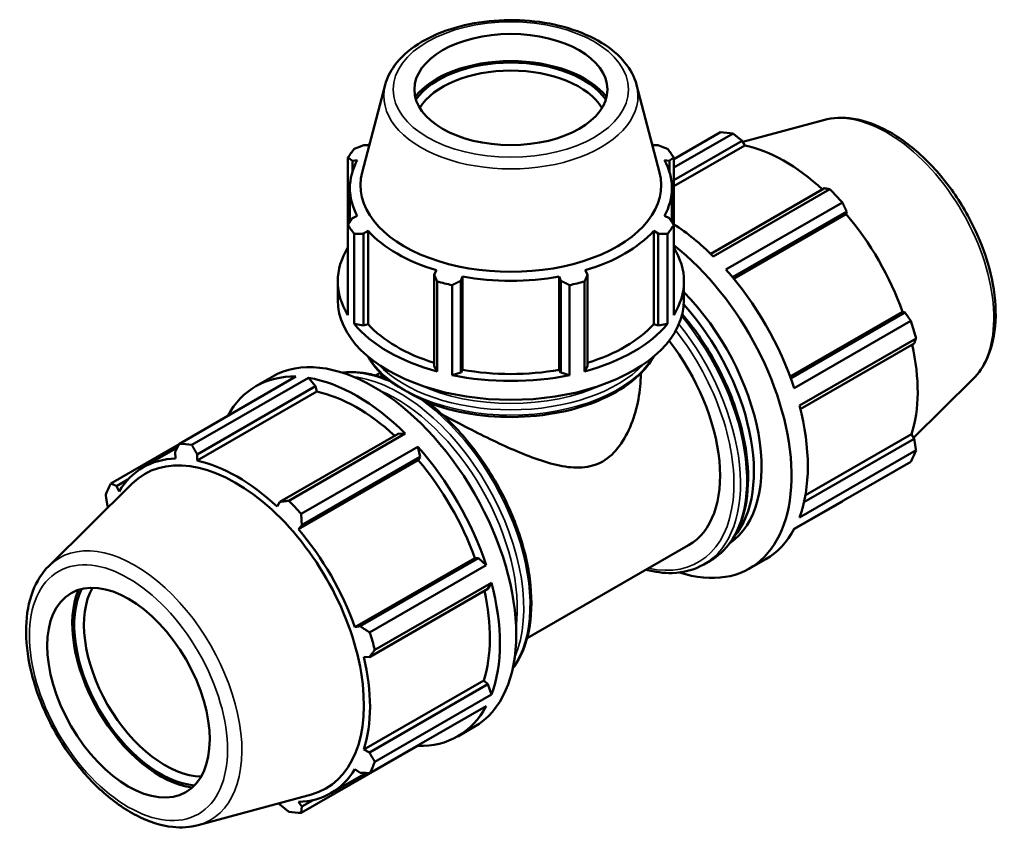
# Model space of a CAD drawing. Header units: millimetres. Extents: x 0 to 1173, y -22 to 1028.
# Tile 8 of 8: x 851 to 1173, y 707 to 974. Entities that reach past the tile are written whole.
import ezdxf

# ---------------------------------------------------------------- set-up
doc = ezdxf.new("R2010")
doc.units = ezdxf.units.MM
doc.layers.add('Visible (ISO)', color=7, linetype='Continuous', lineweight=50)
doc.layers.add('Visible Narrow (ISO)', color=7, linetype='Continuous', lineweight=35)

msp = doc.modelspace()

# ---------------------------------------------------------------- linework, layer by layer
at = {"layer": 'Visible (ISO)'}
for p, q in [((970.573, 952.444), (963.058, 923.868)), ((1052.598, 952.444), (1060.112, 923.868)), ((1113.653, 940.934), (1087.264, 933.777)), ((1064.748, 928.149), (1080.018, 936.943)), ((1084.092, 936.548), (1064.748, 925.408)), ((964.977, 932.688), (963.474, 932.688)), ((1059.697, 932.688), (1058.193, 932.688)), ((1064.748, 921.356), (1087.029, 934.187)), ((1064.748, 919.327), (1087.905, 932.662)), ((1087.029, 934.187), (1087.905, 932.662)), ((958.423, 928.682), (958.423, 906.649)), ((959.856, 927.658), (961.472, 927.815)), ((959.856, 924.026), (959.856, 927.658)), ((1061.698, 927.815), (1063.315, 927.658)), ((1063.315, 927.658), (1063.315, 924.026)), ((1064.748, 906.649), (1064.748, 928.682)), ((959.04, 907.61), (959.04, 918.716)), ((1064.13, 907.61), (1064.13, 918.716)), ((1113.974, 918.67), (1076.799, 897.263)), ((1077.644, 896.434), (1115.697, 918.348)), ((1119.771, 914.05), (1081.718, 892.137)), ((961.472, 909.617), (959.856, 908.873)), ((1063.315, 908.873), (1061.698, 909.617)), ((1083.914, 889.595), (1121.189, 911.06)), ((1084.302, 889.127), (1120.997, 910.258)), ((1121.189, 911.06), (1120.997, 910.258)), ((958.423, 877.253), (958.423, 906.649)), ((1064.748, 906.649), (1064.748, 877.253)), ((960.466, 903.808), (960.466, 874.413)), ((963.474, 903.843), (964.977, 904.744)), ((963.474, 873.847), (963.474, 903.843)), ((964.977, 874.298), (964.977, 904.744)), ((1058.193, 874.298), (1058.193, 904.744)), ((1058.193, 904.744), (1059.697, 903.843)), ((1059.697, 903.843), (1059.697, 873.847)), ((1062.705, 874.413), (1062.705, 903.808)), ((987.323, 891.876), (986.54, 890.56)), ((986.54, 890.56), (986.54, 860.564)), ((1036.631, 890.56), (1035.848, 891.876)), ((1036.631, 860.564), (1036.631, 890.56)), ((955.085, 882.111), (955.085, 888.27)), ((987.522, 858.832), (987.522, 888.228)), ((992.454, 887.051), (992.454, 857.656)), ((995.275, 888.477), (995.785, 889.858)), ((995.275, 858.481), (995.275, 888.477)), ((995.785, 859.412), (995.785, 889.858)), ((1027.386, 859.412), (1027.386, 889.858)), ((1027.386, 889.858), (1027.896, 888.477)), ((1027.896, 888.477), (1027.896, 858.481)), ((1030.717, 857.656), (1030.717, 887.051)), ((1035.649, 888.228), (1035.649, 858.832)), ((1068.085, 882.111), (1068.085, 888.27)), ((1102.757, 857.157), (1139.454, 878.289)), ((1140.241, 878.06), (1102.965, 856.594)), ((1139.454, 878.289), (1140.241, 878.06)), ((960.466, 874.413), (963.474, 873.847)), ((963.474, 873.847), (964.977, 874.298)), ((1058.193, 874.298), (1059.697, 873.847)), ((1059.697, 873.847), (1062.705, 874.413)), ((1104.066, 853.429), (1142.119, 875.342)), ((1143.807, 869.66), (1105.754, 847.747)), ((1106.052, 846.588), (1143.23, 867.997)), ((967.458, 857.532), (968.98, 858.409)), ((969.21, 858.035), (969.21, 858.175)), ((986.54, 860.564), (987.522, 858.832)), ((992.454, 857.656), (995.275, 858.481)), ((995.275, 858.481), (995.785, 859.412)), ((1027.386, 859.412), (1027.896, 858.481)), ((1027.896, 858.481), (1030.717, 857.656)), ((1035.649, 858.832), (1036.631, 860.564)), ((1053.96, 858.035), (1053.96, 858.175)), ((903.399, 835.235), (941.452, 857.148)), ((945.526, 856.753), (907.474, 834.84)), ((928.393, 854.077), (933.72, 857.144)), ((947.857, 854.043), (945.526, 856.753)), ((1162.377, 856.324), (1143.033, 837.183)), ((948.278, 852.256), (909.163, 829.732)), ((909.197, 831.78), (947.857, 854.043)), ((948.278, 852.256), (947.857, 854.043)), ((974.801, 838.526), (936.142, 816.264)), ((939.078, 816.64), (977.131, 838.553)), ((977.131, 838.553), (974.801, 838.526)), ((1143.23, 836.844), (1107.241, 816.119)), ((1107.713, 818.416), (1142.35, 838.361)), ((1142.35, 838.361), (1143.23, 836.844)), ((903.326, 835.093), (881.051, 822.266)), ((891.584, 827.549), (902.752, 833.98)), ((901.982, 832.48), (902.174, 830.41)), ((981.206, 834.255), (943.153, 812.342)), ((982.016, 830.916), (981.206, 834.255)), ((1105.754, 811.206), (1143.807, 833.119)), ((909.163, 829.732), (909.197, 831.78)), ((981.37, 829.852), (942.255, 807.328)), ((943.357, 808.654), (982.016, 830.916)), ((981.37, 829.852), (982.016, 830.916)), ((1142.119, 829.38), (1104.066, 807.467)), ((882.929, 821.423), (886.579, 823.525)), ((860.794, 795.322), (888.023, 822.266)), ((883.716, 819.698), (882.929, 821.423)), ((936.142, 816.264), (935.266, 814.7)), ((1103.989, 807.323), (1119.771, 816.411)), ((879.941, 814.802), (880.138, 814.463)), ((942.255, 807.328), (943.357, 808.654)), ((1016.862, 771.741), (1069.569, 802.092)), ((999.827, 797.884), (960.713, 775.359)), ((1001.069, 797.916), (962.41, 775.653)), ((1001.069, 797.916), (999.827, 797.884)), ((1003.554, 795.548), (1001.069, 797.916)), ((1074.582, 795.84), (1076.62, 797.014)), ((1089.451, 794.502), (1094.778, 797.569)), ((965.501, 773.634), (1003.554, 795.548)), ((965.398, 765.59), (1004.058, 787.853)), ((1005.241, 789.865), (967.188, 767.952)), ((1004.058, 787.853), (1005.241, 789.865)), ((962.41, 775.653), (960.713, 775.359)), ((963.608, 765.611), (965.398, 765.59)), ((1002.722, 757.956), (963.608, 735.431)), ((1004.058, 756.7), (965.398, 734.437)), ((1004.058, 756.7), (1002.722, 757.956)), ((1005.241, 753.324), (1004.058, 756.7)), ((967.188, 731.411), (1005.241, 753.324)), ((1003.554, 749.586), (965.501, 727.672)), ((994.265, 739.688), (999.592, 742.755)), ((943.153, 714.703), (981.206, 736.616)), ((981.206, 736.616), (981.247, 736.74)), ((965.398, 734.437), (963.608, 735.431)), ((952.845, 721.167), (964.241, 727.729)), ((960.713, 729.017), (962.41, 727.816)), ((909.518, 710.712), (946.489, 720.739)), ((935.906, 717.869), (936.142, 717.459)), ((943.357, 716.76), (942.255, 718.306)), ((947.096, 718.913), (943.357, 716.76))]:
    msp.add_line(p, q, dxfattribs=at)
for centre, major_axis, ratio in [((1011.585, 950.908), (31.5, 0), 0.5758617), ((886.781, 753.953), (18.714, -32.497), 0.5780931)]:
    msp.add_ellipse(centre, major_axis=major_axis, ratio=ratio, dxfattribs=at)
for centre, major_axis, ratio, start_param, end_param in [((1011.585, 940.484), (-34.21, 0), 0.5758617, 3.5622356, 5.8625424), ((1011.585, 940.484), (33.39, 0), 0.5758617, 0.3817166, 2.759876), ((1011.585, 938.939), (-31.5, 0), 0.5758617, 3.4778006, 5.9469774), ((1099.895, 876.677), (-32.936, 57.195), 0.5780931, 5.8451561, 5.9396837), ((1011.585, 918.716), (-52.545, 0), 0.5758617, 5.7806998, 5.8032198), ((1011.585, 918.716), (-52.545, 0), 0.5758617, 3.6215582, 3.6440781), ((1100.956, 877.288), (30.631, -53.191), 0.5780931, 2.0696433, 2.6635608), ((1011.585, 917.665), (-56.5, 0), 0.5758617, 5.8432224, 5.93775), ((1011.585, 917.665), (56.5, 0), 0.5758617, 0.3454353, 0.4399629), ((1011.585, 918.716), (-52.545, 0), 0.5758617, 5.9777527, 6.5886179), ((1011.585, 918.716), (52.545, 0), 0.5758617, 5.9777527, 6.5886179), ((1011.585, 919.636), (-49.08, 0), 0.5758617, 6.1329002, 9.5750631), ((1099.895, 876.677), (32.936, -57.195), 0.5780931, 1.9181653, 2.0126929), ((1100.956, 877.288), (30.631, -53.191), 0.5780931, 1.2672974, 1.8781627), ((1011.585, 917.665), (-56.5, 0), 0.5758617, 0.3454353, 0.4399629), ((1011.585, 917.665), (56.5, 0), 0.5758617, 5.8432224, 5.93775), ((1061.842, 854.764), (32.936, -57.195), 0.5780931, 2.0126929, 2.2958195), ((1011.585, 918.716), (52.545, 0), 0.5758617, 3.6215582, 4.2324234), ((1011.585, 918.716), (52.545, 0), 0.5758617, 5.1923545, 5.8032198), ((1056.515, 851.696), (32.936, -57.195), 0.5780931, 5.7172835, 8.4639757), ((1011.585, 888.27), (-56.5, 0), 0.5758617, 5.93775, 6.6286206), ((1011.585, 888.27), (56.5, 0), 0.5758617, 5.93775, 6.6286206), ((1061.842, 854.764), (32.936, -57.195), 0.5780931, 1.2272947, 1.9181653), ((1011.585, 917.665), (56.5, 0), 0.5758617, 4.2724261, 4.3669537), ((1011.585, 918.716), (52.545, 0), 0.5758617, 4.4069564, 5.0178216), ((1011.585, 917.665), (56.5, 0), 0.5758617, 5.0578243, 5.1523519), ((1054.019, 850.259), (27.795, -48.266), 0.5780931, 0.0438851, 1.9928991), ((1011.585, 882.111), (-56.5, 0), 0.5758617, 0, 3.1415927), ((1051.523, 848.821), (27.795, -48.266), 0.5780931, 0.2044142, 1.925661), ((1011.585, 888.27), (56.5, 0), 0.5758617, 3.5815555, 4.2724261), ((1011.585, 888.27), (52.545, 0), 0.5758617, 3.6215582, 4.2155561), ((1011.585, 888.27), (56.5, 0), 0.5758617, 5.1523519, 5.8432224), ((1011.585, 888.27), (52.545, 0), 0.5758617, 5.2092219, 5.8032198), ((1099.895, 876.677), (32.936, -57.195), 0.5780931, 1.1327672, 1.2272947), ((1044.866, 844.988), (24.702, -42.896), 0.5780931, 0, 1.8064823), ((1100.956, 877.288), (30.631, -53.191), 0.5780931, 0.4818993, 1.0759774), ((966.656, 799.95), (-32.936, 57.195), 0.5780931, 3.1415927, 6.2831853), ((1011.585, 888.27), (52.545, 0), 0.5758617, 4.4069564, 5.0178216), ((961.329, 796.882), (-32.936, 57.195), 0.5780931, 5.9396837, 6.6266869), ((961.329, 796.882), (32.936, -57.195), 0.5780931, 2.0126929, 2.7035635), ((1011.585, 888.27), (56.5, 0), 0.5758617, 4.3669537, 5.0578243), ((961.329, 796.882), (-30.631, 53.191), 0.5780931, 5.211236, 5.8051535), ((1061.842, 854.764), (32.936, -57.195), 0.5780931, 0.4418966, 1.1327672), ((923.276, 774.969), (-32.936, 57.195), 0.5780931, 5.8451561, 5.9396837), ((961.329, 796.882), (32.936, -57.195), 0.5780931, 1.2272947, 1.9181653), ((1099.895, 876.677), (32.936, -57.195), 0.5780931, 0.347369, 0.4418966), ((922.215, 774.358), (-30.631, 53.191), 0.5780931, 5.9796864, 6.5905516), ((921.726, 774.076), (-29.57, 51.349), 0.5780931, 2.9904271, 6.4343509), ((922.215, 774.358), (-30.631, 53.191), 0.5780931, 5.1942882, 5.8051535), ((961.329, 796.882), (-30.631, 53.191), 0.5780931, 4.4088901, 5.0197553), ((923.276, 774.969), (-32.936, 57.195), 0.5780931, 0.347369, 0.4418966), ((923.276, 774.969), (32.936, -57.195), 0.5780931, 1.9181653, 2.0126929), ((922.215, 774.358), (-30.631, 53.191), 0.5780931, 4.4088901, 5.0197553), ((1061.842, 854.764), (32.936, -57.195), 0.5780931, 0, 0.347369), ((897.181, 759.942), (-20.274, 35.206), 0.5780931, 0.4118476, 2.7297451), ((897.181, 759.942), (-19.837, 34.447), 0.5780931, 0.3751916, 2.766401), ((898.772, 760.858), (18.714, -32.497), 0.5780931, 3.4664281, 5.9583499), ((961.329, 796.882), (32.936, -57.195), 0.5780931, 0.4418966, 1.1327672), ((961.329, 796.882), (-30.631, 53.191), 0.5780931, 3.6234919, 4.2175701), ((923.276, 774.969), (32.936, -57.195), 0.5780931, 1.1327672, 1.2272947), ((922.215, 774.358), (-30.631, 53.191), 0.5780931, 3.6234919, 4.2343571), ((961.329, 796.882), (32.936, -57.195), 0.5780931, 5.9396837, 6.6305543), ((923.276, 774.969), (32.936, -57.195), 0.5780931, 0.347369, 0.4418966), ((922.215, 774.358), (30.631, -53.191), 0.5780931, 5.9796864, 6.5905516), ((923.276, 774.969), (32.936, -57.195), 0.5780931, 5.8451561, 5.9396837)]:
    msp.add_ellipse(centre, major_axis=major_axis, ratio=ratio, start_param=start_param, end_param=end_param, dxfattribs=at)
for points, knots in [([(1052.598, 952.444), (1051.923, 955.013), (1050.621, 957.455), (1046.843, 962.118), (1044.254, 964.298), (1038.034, 968.109), (1034.357, 969.712), (1026.379, 972.127), (1022.081, 972.939), (1013.3, 973.714), (1008.822, 973.681), (1000.098, 972.777), (995.856, 971.907), (987.998, 969.386), (984.386, 967.733), (978.175, 963.741), (975.572, 961.399), (972.212, 956.801), (971.158, 954.67), (970.573, 952.444)], [5.6480723, 5.6480723, 5.6480723, 5.6480723, 5.9343467, 5.9343467, 6.2520729, 6.2520729, 6.5846435, 6.5846435, 6.9165259, 6.9165259, 7.246614, 7.246614, 7.5767826, 7.5767826, 7.9088338, 7.9088338, 8.2411159, 8.2411159, 8.4890947, 8.4890947, 8.4890947, 8.4890947]), ([(1113.653, 940.934), (1116.717, 941.765), (1120.02, 941.874), (1127.097, 940.745), (1130.892, 939.368), (1138.533, 935.215), (1142.376, 932.373), (1149.612, 925.576), (1153.005, 921.623), (1159.02, 913.021), (1161.643, 908.379), (1165.884, 898.837), (1167.5, 893.941), (1169.55, 884.331), (1169.98, 879.621), (1169.527, 870.838), (1168.645, 866.761), (1165.883, 860.581), (1164.315, 858.242), (1162.377, 856.324)], [5.6508865, 5.6508865, 5.6508865, 5.6508865, 5.9375323, 5.9375323, 6.2552526, 6.2552526, 6.5877037, 6.5877037, 6.9195397, 6.9195397, 7.2496192, 7.2496192, 7.5797848, 7.5797848, 7.9117999, 7.9117999, 8.2439261, 8.2439261, 8.4901479, 8.4901479, 8.4901479, 8.4901479]), ([(1067.536, 877.583), (1071.356, 873.057), (1074.844, 868.01), (1080.82, 857.356), (1083.304, 851.749), (1087.005, 840.546), (1088.22, 834.951), (1089.241, 824.319), (1089.046, 819.284), (1087.219, 810.298), (1085.593, 806.34), (1081.467, 800.58), (1079.213, 798.507), (1076.62, 797.014)], [6.7678649, 6.7678649, 6.7678649, 6.7678649, 7.0900001, 7.0900001, 7.4132796, 7.4132796, 7.7369243, 7.7369243, 8.0612984, 8.0612984, 8.3843095, 8.3843095, 8.6413135, 8.6413135, 8.6413135, 8.6413135]), ([(964.912, 863.775), (965.185, 863.287), (965.479, 862.805), (966.524, 861.222), (967.367, 860.149), (969.26, 858.079), (970.31, 857.083), (971.455, 856.131)], [2.66754963, 2.66754963, 2.66754963, 2.66754963, 2.71973908, 2.71973908, 2.84092061, 2.84092061, 2.96210214, 2.96210214, 2.96210214, 2.96210214]), ([(984.253, 848.819), (988.633, 847.105), (993.479, 845.812), (1003.605, 844.186), (1008.882, 843.851), (1019.348, 844.166), (1024.535, 844.815), (1034.312, 847.038), (1038.9, 848.613), (1047.022, 852.556), (1050.553, 854.925), (1055.386, 859.514), (1057.037, 861.59), (1058.258, 863.775)], [3.3300881, 3.3300881, 3.3300881, 3.3300881, 3.6550758, 3.6550758, 3.9791948, 3.9791948, 4.3030472, 4.3030472, 4.6274073, 4.6274073, 4.952606, 4.952606, 5.186432, 5.186432, 5.186432, 5.186432]), ([(956.582, 858.437), (956.704, 858.452), (956.826, 858.466), (958.458, 858.643), (960.015, 858.664), (963.199, 858.429), (964.825, 858.172), (968.052, 857.407), (969.652, 856.909), (971.262, 856.293)], [5.73884566, 5.73884566, 5.73884566, 5.73884566, 5.74896415, 5.74896415, 5.8735858, 5.8735858, 5.99820746, 5.99820746, 6.11758968, 6.11758968, 6.11758968, 6.11758968]), ([(1041.549, 829.485), (1043.656, 830.698), (1045.476, 832.436), (1048.581, 836.615), (1049.867, 839.05), (1051.926, 844.253), (1052.696, 847.022), (1053.714, 852.58), (1053.96, 855.37), (1053.96, 858.035)], [0, 0, 0, 0, 0.8938314, 0.8938314, 1.7876628, 1.7876628, 2.6814943, 2.6814943, 3.5753257, 3.5753257, 3.5753257, 3.5753257]), ([(971.455, 856.131), (971.479, 856.111), (971.506, 856.089), (971.708, 855.933), (972.015, 855.717), (972.449, 855.423)], [-0.26777305, -0.26777305, -0.26777305, -0.26777305, -0.23344309, -0.23344309, 0, 0, 0, 0]), ([(972.449, 855.423), (972.769, 855.206), (973.107, 854.988), (974.006, 854.423), (974.591, 854.069), (975.491, 853.537), (975.794, 853.359), (976.274, 853.079), (976.45, 852.977), (976.778, 852.788), (976.931, 852.7), (977.269, 852.506), (977.456, 852.399), (977.991, 852.094), (978.344, 851.895), (979.759, 851.102), (980.882, 850.488), (982.038, 849.901)], [-1.3566125, -1.3566125, -1.3566125, -1.3566125, -1.1854171, -1.1854171, -0.915156, -0.915156, -0.7823696, -0.7823696, -0.7071582, -0.7071582, -0.6428321, -0.6428321, -0.5653655, -0.5653655, -0.4223732, -0.4223732, 0, 0, 0, 0]), ([(982.038, 849.901), (982.765, 849.532), (983.342, 849.244), (983.853, 848.998), (983.986, 848.935), (984.147, 848.863), (984.195, 848.842), (984.243, 848.823), (984.248, 848.821), (984.253, 848.819)], [-1.45026975, -1.45026975, -1.45026975, -1.45026975, -1.3680706, -1.3680706, -1.34458776, -1.34458776, -1.33523877, -1.33523877, -1.33415701, -1.33415701, -1.33415701, -1.33415701]), ([(984.462, 848.738), (988.715, 845.494), (992.838, 841.537), (1000.486, 832.533), (1004, 827.473), (1010.012, 816.807), (1012.509, 811.203), (1016.236, 800), (1017.466, 794.402), (1018.517, 783.758), (1018.337, 778.714), (1016.541, 769.705), (1014.93, 765.732), (1012.495, 762.296), (1012.342, 762.086), (1012.185, 761.88)], [0.1602391, 0.1602391, 0.1602391, 0.1602391, 0.4797685, 0.4797685, 0.8033442, 0.8033442, 1.1266233, 1.1266233, 1.4502609, 1.4502609, 1.7746296, 1.7746296, 2.0976911, 2.0976911, 2.1190034, 2.1190034, 2.1190034, 2.1190034]), ([(989.147, 844.83), (991.289, 843.665), (993.544, 842.463), (998.467, 839.901), (1001.155, 838.541), (1006.466, 835.955), (1009.09, 834.73), (1014.209, 832.479), (1016.893, 831.376), (1022.212, 829.467), (1024.848, 828.66), (1029.963, 827.588), (1032.442, 827.321), (1037.181, 827.659), (1039.442, 828.272), (1041.549, 829.485)], [21.8792216, 21.8792216, 21.8792216, 21.8792216, 22.6259883, 22.6259883, 23.4759891, 23.4759891, 24.3259899, 24.3259899, 25.2198214, 25.2198214, 26.1136528, 26.1136528, 27.0074842, 27.0074842, 27.9013156, 27.9013156, 27.9013156, 27.9013156]), ([(860.794, 795.322), (858.538, 793.089), (856.785, 790.287), (854.209, 783.599), (853.495, 779.626), (853.252, 770.933), (853.781, 766.183), (856.028, 756.512), (857.744, 751.593), (862.165, 742.074), (864.863, 737.474), (870.987, 729.018), (874.411, 725.162), (881.693, 718.565), (885.552, 715.83), (893.375, 711.813), (897.344, 710.529), (904.075, 709.816), (906.886, 709.998), (909.518, 710.712)], [0.9346301, 0.9346301, 0.9346301, 0.9346301, 1.2212759, 1.2212759, 1.5389962, 1.5389962, 1.8714473, 1.8714473, 2.2032833, 2.2032833, 2.5333628, 2.5333628, 2.8635284, 2.8635284, 3.1955435, 3.1955435, 3.5276697, 3.5276697, 3.7738915, 3.7738915, 3.7738915, 3.7738915]), ([(1074.582, 795.84), (1071.511, 794.072), (1067.975, 793.126), (1061.471, 792.966), (1058.622, 793.334), (1055.713, 794.113)], [2.3581282, 2.3581282, 2.3581282, 2.3581282, 2.66250431, 2.66250431, 2.88136648, 2.88136648, 2.88136648, 2.88136648])]:
    msp.add_open_spline(points, degree=3, knots=knots, dxfattribs=at)
for points, weights in [([(1087.029, 934.187), (1085.596, 935.346), (1084.092, 936.548)], [1.00142207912, 1.00111949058, 1]), ([(960.466, 931.523), (962.001, 932.123), (963.474, 932.688)], [1, 1.00149346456, 1.00217039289]), ([(1059.697, 932.688), (1061.17, 932.123), (1062.705, 931.523)], [1.00217039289, 1.00149346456, 1]), ([(959.856, 927.658), (959.154, 928.166), (958.423, 928.682)], [1.00217039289, 1.00149346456, 1]), ([(1064.748, 928.682), (1064.017, 928.166), (1063.315, 927.658)], [1, 1.00149346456, 1.00217039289]), ([(1115.697, 918.348), (1114.824, 918.516), (1113.974, 918.67)], [1, 1.00111949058, 1.00142207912]), ([(1121.189, 911.06), (1120.5, 912.528), (1119.771, 914.05)], [1.00142207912, 1.00111949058, 1]), ([(958.423, 906.649), (959.154, 907.79), (959.856, 908.873)], [1, 1.00149346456, 1.00217039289]), ([(1063.315, 908.873), (1064.017, 907.79), (1064.748, 906.649)], [1.00217039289, 1.00149346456, 1]), ([(963.474, 903.843), (962.001, 903.832), (960.466, 903.808)], [1.00217039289, 1.00149346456, 1]), ([(1062.705, 903.808), (1061.17, 903.832), (1059.697, 903.843)], [1, 1.00149346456, 1.00217039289]), ([(987.522, 888.228), (987.021, 889.424), (986.54, 890.56)], [1, 1.00149346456, 1.00217039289]), ([(1036.631, 890.56), (1036.15, 889.424), (1035.649, 888.228)], [1.00217039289, 1.00149346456, 1]), ([(995.275, 888.477), (993.893, 887.784), (992.454, 887.051)], [1.00217039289, 1.00149346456, 1]), ([(1030.717, 887.051), (1029.277, 887.784), (1027.896, 888.477)], [1, 1.00149346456, 1.00217039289]), ([(1142.119, 875.342), (1141.167, 876.732), (1140.241, 878.06)], [1, 1.00111949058, 1.00142207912]), ([(1143.23, 867.997), (1143.518, 868.815), (1143.807, 869.66)], [1.00142207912, 1.00111949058, 1]), ([(1143.807, 833.119), (1143.518, 835.023), (1143.23, 836.844)], [1, 1.00111949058, 1.00142207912]), ([(901.982, 832.48), (902.67, 833.826), (903.399, 835.235)], [1.00142207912, 1.00111949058, 1]), ([(907.474, 834.84), (908.347, 833.275), (909.197, 831.78)], [1, 1.00111949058, 1.00142207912]), ([(881.051, 822.266), (882.004, 821.832), (882.929, 821.423)], [1, 1.00111949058, 1.00142207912]), ([(879.941, 814.802), (879.652, 816.623), (879.364, 818.527)], [1.00142207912, 1.00111949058, 1]), ([(936.142, 816.264), (937.574, 816.444), (939.078, 816.64)], [1.00142207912, 1.00111949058, 1]), ([(1119.771, 816.411), (1119.808, 816.482), (1119.845, 816.553)], [1, 1.00005643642, 1.00011079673]), ([(943.153, 812.342), (943.251, 810.457), (943.357, 808.654)], [1, 1.00111949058, 1.00142207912]), ([(962.41, 775.653), (963.918, 774.661), (965.501, 773.634)], [1.00142207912, 1.00111949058, 1]), ([(967.188, 767.952), (966.269, 766.744), (965.398, 765.59)], [1, 1.00111949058, 1.00142207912]), ([(965.398, 734.437), (966.269, 732.952), (967.188, 731.411)], [1.00142207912, 1.00111949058, 1]), ([(965.501, 727.672), (963.918, 727.742), (962.41, 727.816)], [1, 1.00111949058, 1.00142207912]), ([(939.078, 715.098), (937.574, 716.299), (936.142, 717.459)], [1, 1.00111949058, 1.00142207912]), ([(943.357, 716.76), (943.251, 715.749), (943.153, 714.703)], [1.00142207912, 1.00111949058, 1])]:
    msp.add_rational_spline(points, weights, degree=2, dxfattribs=at)
msp.add_open_spline([(969.21, 858.035), (969.21, 857.701), (969.427, 857.294), (969.905, 856.785)], degree=3, dxfattribs=at)
at = {"layer": 'Visible Narrow (ISO)'}
for centre, major_axis, ratio in [((1011.585, 950.908), (38.399, 0), 0.5758617), ((886.781, 753.953), (22.812, -39.614), 0.5780931)]:
    msp.add_ellipse(centre, major_axis=major_axis, ratio=ratio, dxfattribs=at)
for centre, major_axis, ratio, start_param, end_param in [((1011.585, 948.868), (-41.48, 0), 0.5758617, 6.1329002, 9.5750631), ((1134.289, 896.483), (-24.643, 42.793), 0.5780931, 3.2927583, 6.1320197), ((1045.927, 845.599), (28.654, -49.759), 0.5780931, 0, 1.8286377), ((1047.966, 846.773), (28.654, -49.759), 0.5780931, 0, 1.8605364), ((1044.866, 844.988), (27.906, -48.459), 0.5780931, 5.799298, 8.0949659), ((1011.585, 872.914), (49.155, 0), 0.5758617, 3.4797803, 5.9449977), ((977.244, 806.047), (-28.654, 49.759), 0.5780931, 5.6180731, 6.0281667), ((1011.585, 874.63), (49.155, 0), 0.5758617, 3.6371658, 5.7876122), ((975.205, 804.873), (-28.654, 49.759), 0.5780931, 3.5441307, 5.8806473), ((974.144, 804.262), (27.906, -48.459), 0.5780931, 0.6453528, 2.4962399), ((1011.585, 875.857), (-47.655, 0), 0.5758617, 0.8883557, 2.253237), ((977.244, 806.047), (28.654, -49.759), 0.5780931, 0.2550186, 2.239776), ((888.881, 755.162), (-24.643, 42.793), 0.5780931, 2.9904271, 6.4343509)]:
    msp.add_ellipse(centre, major_axis=major_axis, ratio=ratio, start_param=start_param, end_param=end_param, dxfattribs=at)

doc.saveas('drawing.dxf')
